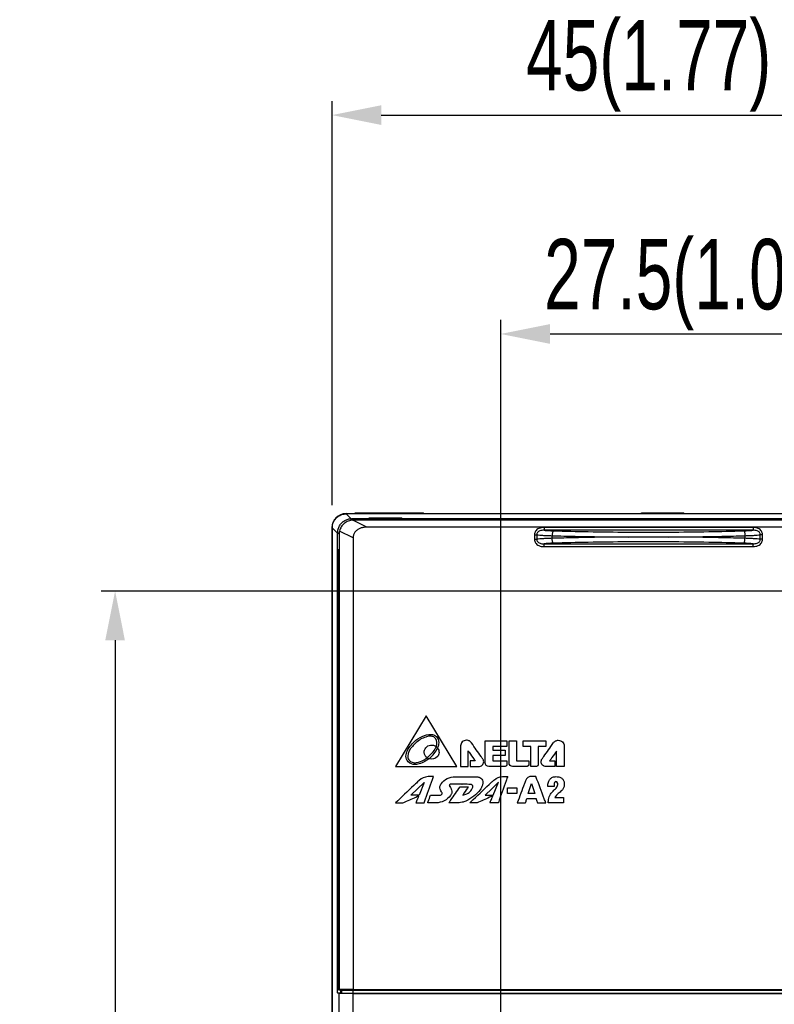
# Model space of a CAD drawing. Header units: millimetres. Extents: x -630 to -92, y 209 to 969.
# Tile 16 of 25: x -570 to -517, y 639 to 709. Entities that reach past the tile are written whole.
import ezdxf

# ---------------------------------------------------------------- set-up
doc = ezdxf.new("R2010")
doc.units = ezdxf.units.MM
doc.header["$LTSCALE"] = 32.67
doc.header["$PDMODE"] = 3
doc.header["$PDSIZE"] = 0.3125
doc.layers.get('0').update_dxf_attribs({"linetype": 'CONTINUOUS'})
doc.layers.get('Defpoints').update_dxf_attribs({"linetype": 'CONTINUOUS'})
doc.layers.add('02___PRT_ALL_AXES', color=7, linetype='CONTINUOUS')
doc.styles.get("Standard").update_dxf_attribs({"font": 'txt', "width": 0.7})
doc.dimstyles.new('DIMSTYLE_1', dxfattribs={"dimtxt": 5, "dimasz": 0.1875, "dimexe": 0.18, "dimexo": 0.0625, "dimgap": 0.09, "dimtad": 1, "dimdsep": 46, "dimtxsty": 'Standard', "dimblk": '_FILLED', "dimblk1": '_FILLED', "dimblk2": '_FILLED', "dimcen": 0.09, "dimadec": 0, "dimazin": 0, "dimtp": 0.01, "dimtm": 0.01, "dimtfac": 1, "dimtofl": 0, "dimtmove": 0, "dimatfit": 3, "dimldrblk": '_FILLED', "dimfxl": 0, "dimtolj": 1, "dimarcsym": 0})

# ---------------------------------------------------------------- blocks, each defined once
blk = doc.blocks.new('_FILLED')
at = {"color": 0, "linetype": 'ByBlock'}
blk.add_solid([(0, 0), (-1, 0.2), (-1, -0.2)], dxfattribs=at)
blk = doc.blocks.new('*D0')
at = {"color": 0, "linetype": 'Continuous', "lineweight": -2}
for p, q in [((-548.286, 674.186), (-548.286, 702.905)), ((-503.286, 674.186), (-503.286, 702.905)), ((-544.786, 701.905), (-506.786, 701.905))]:
    blk.add_line(p, q, dxfattribs=at)
at = {"layer": 'Defpoints', "color": 0, "linetype": 'Continuous', "lineweight": 0}
for p in [(-503.286, 701.905), (-548.286, 673.186), (-503.286, 673.186)]:
    blk.add_point(p, dxfattribs=at)
at = {"color": 0, "linetype": 'Continuous', "lineweight": -2, "xscale": 3.5, "yscale": 3.5, "zscale": 3.5, "rotation": 180}
blk.add_blockref('_FILLED', (-548.286, 701.905), dxfattribs=at)
at = {"color": 0, "linetype": 'Continuous', "lineweight": -2, "xscale": 3.5, "yscale": 3.5, "zscale": 3.5}
blk.add_blockref('_FILLED', (-503.286, 701.905), dxfattribs=at)
at = {"color": 0, "linetype": 'Continuous', "insert": (-525.776, 705.405), "char_height": 5, "attachment_point": 5}
blk.add_mtext('\\A1;45(1.77)', dxfattribs=at)
blk = doc.blocks.new('*D2')
at = {"color": 0, "linetype": 'Continuous', "lineweight": -2}
for p, q in [((-510.478, 668.086), (-564.708, 668.086)), ((-563.708, 664.586), (-563.708, 509.086)), ((-537.886, 505.586), (-564.708, 505.586))]:
    blk.add_line(p, q, dxfattribs=at)
at = {"layer": 'Defpoints', "color": 0, "linetype": 'Continuous', "lineweight": 0}
for p in [(-509.478, 668.086), (-563.708, 505.586), (-536.886, 505.586)]:
    blk.add_point(p, dxfattribs=at)
at = {"color": 0, "linetype": 'Continuous', "lineweight": -2, "xscale": 3.5, "yscale": 3.5, "zscale": 3.5}
for p, rotation in [((-563.708, 668.086), 90), ((-563.708, 505.586), 270)]:
    blk.add_blockref('_FILLED', p, dxfattribs=dict(at, rotation=rotation))
at = {"color": 0, "linetype": 'Continuous', "insert": (-567.208, 586.836), "char_height": 5, "attachment_point": 5, "rotation": 90}
blk.add_mtext('\\A1;162.5(6.4)', dxfattribs=at)
blk = doc.blocks.new('*D3')
at = {"color": 0, "linetype": 'Continuous', "lineweight": -2}
for p, q in [((-536.286, 507.186), (-536.286, 687.354)), ((-508.786, 669.894), (-508.786, 687.354)), ((-532.786, 686.354), (-512.286, 686.354))]:
    blk.add_line(p, q, dxfattribs=at)
at = {"layer": 'Defpoints', "color": 0, "linetype": 'Continuous', "lineweight": 0}
for p in [(-508.786, 686.354), (-508.786, 668.894), (-536.286, 506.186)]:
    blk.add_point(p, dxfattribs=at)
at = {"color": 0, "linetype": 'Continuous', "lineweight": -2, "xscale": 3.5, "yscale": 3.5, "zscale": 3.5, "rotation": 180}
blk.add_blockref('_FILLED', (-536.286, 686.354), dxfattribs=at)
at = {"color": 0, "linetype": 'Continuous', "lineweight": -2, "xscale": 3.5, "yscale": 3.5, "zscale": 3.5}
blk.add_blockref('_FILLED', (-508.786, 686.354), dxfattribs=at)
at = {"color": 0, "linetype": 'Continuous', "insert": (-522.536, 689.854), "char_height": 5, "attachment_point": 5}
blk.add_mtext('\\A1;27.5(1.08)', dxfattribs=at)

msp = doc.modelspace()

# ---------------------------------------------------------------- linework, layer by layer
at = {"color": 7, "linetype": 'Continuous'}
for p, q in [((-547.286, 673.586), (-504.286, 673.586)), ((-546.922, 673.221), (-547.274, 673.573)), ((-504.299, 673.573), (-547.274, 673.573)), ((-546.781, 673.121), (-546.887, 673.226)), ((-504.686, 673.226), (-546.887, 673.226)), ((-545.818, 672.621), (-546.814, 673.12)), ((-504.792, 673.121), (-546.781, 673.121)), ((-546.186, 673.586), (-546.186, 673.636)), ((-546.186, 673.636), (-541.786, 673.636)), ((-545.661, 673.269), (-545.676, 673.226)), ((-545.661, 673.269), (-545.661, 673.226)), ((-543.312, 673.269), (-545.661, 673.269)), ((-544.836, 673.586), (-544.836, 673.636)), ((-543.312, 673.269), (-543.312, 673.226)), ((-543.297, 673.226), (-543.312, 673.269)), ((-541.786, 673.586), (-541.786, 673.636)), ((-548.286, 511.786), (-548.286, 672.586)), ((-548.273, 672.573), (-548.273, 511.786)), ((-547.894, 672.194), (-548.273, 672.573)), ((-505.755, 672.621), (-545.818, 672.621)), ((-533.215, 672.606), (-533.215, 672.407)), ((-518.358, 672.606), (-533.215, 672.606)), ((-518.358, 672.407), (-533.215, 672.407)), ((-518.358, 672.606), (-518.358, 672.407)), ((-547.894, 639.824), (-547.894, 672.194)), ((-547.886, 671.026), (-547.886, 672.226)), ((-547.781, 672.121), (-547.886, 672.226)), ((-547.781, 672.121), (-547.781, 639.766)), ((-546.781, 671.865), (-547.753, 672.352)), ((-546.781, 671.865), (-546.781, 639.774)), ((-533.893, 672.087), (-533.893, 671.766)), ((-533.893, 672.087), (-533.73, 672.087)), ((-533.893, 671.766), (-533.73, 671.766)), ((-533.73, 672.087), (-533.73, 671.766)), ((-532.641, 671.832), (-532.641, 672.02)), ((-518.932, 672.02), (-518.932, 671.832)), ((-517.843, 671.766), (-517.843, 672.087)), ((-517.68, 672.087), (-517.843, 672.087)), ((-517.68, 671.766), (-517.843, 671.766)), ((-517.68, 671.766), (-517.68, 672.087)), ((-547.834, 671.026), (-547.886, 671.026)), ((-533.215, 671.246), (-533.215, 671.445)), ((-533.215, 671.445), (-518.358, 671.445)), ((-533.215, 671.246), (-518.358, 671.246)), ((-518.358, 671.246), (-518.358, 671.445)), ((-547.821, 670.526), (-547.821, 639.752)), ((-541.582, 659.226), (-543.781, 655.621)), ((-539.402, 655.621), (-541.582, 659.226)), ((-543.781, 655.621), (-539.402, 655.621)), ((-542.209, 654.039), (-541.739, 654.493)), ((-541.739, 654.493), (-542.097, 653.587)), ((-536.463, 654.494), (-536.93, 654.041)), ((-536.821, 653.59), (-536.463, 654.494)), ((-534.334, 653.691), (-534.105, 654.419)), ((-534.105, 654.419), (-533.875, 653.691)), ((-542.679, 653.585), (-542.209, 654.039)), ((-542.209, 653.587), (-542.679, 653.585)), ((-542.097, 653.587), (-542.209, 653.587)), ((-536.93, 654.041), (-537.399, 653.59)), ((-537.399, 653.59), (-536.821, 653.59)), ((-535.802, 653.691), (-535.802, 654.103)), ((-535.802, 654.103), (-535.152, 654.103)), ((-535.152, 653.691), (-535.802, 653.691)), ((-535.152, 654.103), (-535.152, 653.691)), ((-533.875, 653.691), (-534.334, 653.691)), ((-547.894, 639.824), (-547.821, 639.824)), ((-547.788, 639.492), (-547.886, 639.524)), ((-547.886, 639.524), (-547.686, 639.524)), ((-547.821, 639.752), (-547.781, 639.766)), ((-547.821, 639.752), (-545.586, 639.752)), ((-547.788, 512.271), (-547.788, 639.492)), ((-546.789, 639.483), (-547.788, 639.492)), ((-546.781, 639.774), (-547.781, 639.766)), ((-547.591, 639.493), (-547.686, 639.524)), ((-547.591, 639.718), (-547.643, 639.752)), ((-547.591, 639.493), (-547.591, 639.718)), ((-547.591, 639.718), (-546.791, 639.704)), ((-546.791, 639.486), (-547.591, 639.493)), ((-546.791, 639.486), (-546.791, 639.704)), ((-504.782, 639.704), (-546.791, 639.704)), ((-546.781, 639.774), (-504.792, 639.774)), ((-543.386, 639.752), (-508.186, 639.752)), ((-504.782, 639.486), (-546.791, 639.486)), ((-546.789, 512.271), (-546.789, 639.483)), ((-546.789, 639.483), (-504.784, 639.483))]:
    msp.add_line(p, q, dxfattribs=at)
msp.add_arc((-547.286, 672.586), 1, 90, 180, dxfattribs=at)
for points, start_tangent, end_tangent in [([(-548.273, 672.573), (-548.225, 672.882), (-548.082, 673.161), (-547.862, 673.382), (-547.582, 673.524), (-547.274, 673.573)], (0, 1), (1, 0)), ([(-547.886, 672.226), (-547.853, 672.482), (-547.752, 672.727), (-547.594, 672.933), (-547.387, 673.092), (-547.143, 673.193), (-546.887, 673.226)], (0, 1), (1, 0)), ([(-546.814, 673.12), (-546.976, 673.101), (-547.131, 673.056), (-547.278, 672.986), (-547.412, 672.893), (-547.529, 672.78), (-547.627, 672.649), (-547.703, 672.504), (-547.753, 672.352)], (-0.999393, -0.034826), (-0.238344, -0.971181)), ([(-546.814, 673.12), (-546.803, 673.12), (-546.792, 673.121), (-546.781, 673.121)], (0.999393, 0.034826), (1, 0)), ([(-545.818, 672.621), (-546.085, 672.597), (-546.317, 672.528), (-546.506, 672.42), (-546.654, 672.269), (-546.751, 672.076), (-546.781, 671.865)], (-1, 0), (0, -1)), ([(-533.215, 672.606), (-533.409, 672.588), (-533.58, 672.534), (-533.717, 672.448), (-533.815, 672.34), (-533.873, 672.217), (-533.893, 672.087)], (-1, -0.00004), (-0.000338, -1)), ([(-533.215, 672.407), (-533.372, 672.399), (-533.503, 672.368), (-533.605, 672.315), (-533.676, 672.247), (-533.717, 672.17), (-533.73, 672.087)], (-0.999741, 0.022746), (0.020983, -0.99978)), ([(-533.215, 672.407), (-533.065, 672.394), (-532.902, 672.383), (-532.728, 672.375), (-532.546, 672.368)], (0.995371, -0.096103), (0.999561, -0.029628)), ([(-519.027, 672.368), (-518.845, 672.375), (-518.671, 672.383), (-518.508, 672.394), (-518.358, 672.407)], (0.999561, 0.029628), (0.995371, 0.096103)), ([(-517.68, 672.087), (-517.7, 672.218), (-517.759, 672.341), (-517.858, 672.45), (-517.996, 672.535), (-518.166, 672.589), (-518.358, 672.606)], (-0.000366, 1), (-1, 0.00001)), ([(-517.843, 672.087), (-517.856, 672.17), (-517.897, 672.248), (-517.969, 672.316), (-518.072, 672.369), (-518.203, 672.4), (-518.358, 672.407)], (0.02097, 0.99978), (-0.999741, -0.022758)), ([(-547.893, 672.227), (-547.894, 672.194)], (-0.033648, -0.999434), (0, -1)), ([(-547.888, 672.299), (-547.893, 672.227)], (-0.105956, -0.994371), (-0.033648, -0.999434)), ([(-547.753, 672.352), (-547.769, 672.275), (-547.778, 672.198), (-547.781, 672.121)], (-0.238344, -0.971181), (0, -1)), ([(-533.893, 671.766), (-533.873, 671.634), (-533.814, 671.511), (-533.715, 671.402), (-533.577, 671.317), (-533.407, 671.263), (-533.215, 671.246)], (0.000366, -1), (1, -0.00001)), ([(-533.73, 672.087), (-533.511, 672.064), (-533.251, 672.045), (-532.958, 672.03), (-532.641, 672.02)], (0.992606, -0.121383), (0.999701, -0.024451)), ([(-532.641, 671.832), (-532.958, 671.822), (-533.251, 671.807), (-533.511, 671.788), (-533.73, 671.766)], (-0.999701, -0.024451), (-0.992606, -0.121382)), ([(-533.73, 671.766), (-533.717, 671.682), (-533.676, 671.604), (-533.604, 671.536), (-533.501, 671.484), (-533.37, 671.452), (-533.215, 671.445)], (-0.02097, -0.99978), (0.999741, 0.022758)), ([(-532.546, 672.368), (-532.58, 672.332), (-532.61, 672.255), (-532.631, 672.146), (-532.641, 672.02)], (-0.938224, -0.346028), (-0.027435, -0.999624)), ([(-532.641, 672.02), (-530.994, 671.978), (-529.184, 671.946), (-527.239, 671.926)], (0.999574, -0.029202), (0.999982, -0.005963)), ([(-527.239, 671.926), (-529.184, 671.907), (-530.994, 671.874), (-532.641, 671.832)], (-0.999982, -0.005969), (-0.999574, -0.029202)), ([(-532.546, 671.484), (-532.58, 671.52), (-532.61, 671.598), (-532.631, 671.706), (-532.641, 671.832)], (-0.938179, 0.346151), (-0.027434, 0.999624)), ([(-532.546, 672.368), (-530.07, 672.309), (-527.256, 672.274), (-524.325, 672.274), (-521.508, 672.309), (-519.027, 672.368)], (0.999561, -0.029612), (0.999561, 0.029612)), ([(-524.335, 671.926), (-525.301, 671.926), (-526.272, 671.926), (-527.239, 671.926)], (-1, -0.000017), (-1, 0.000006)), ([(-524.334, 671.926), (-522.39, 671.945), (-520.58, 671.978), (-518.932, 672.02)], (0.999982, 0.005968), (0.999574, 0.029202)), ([(-518.932, 671.832), (-520.58, 671.874), (-522.39, 671.907), (-524.334, 671.926)], (-0.999574, 0.029202), (-0.999982, 0.005964)), ([(-519.027, 672.368), (-518.993, 672.332), (-518.963, 672.255), (-518.942, 672.146), (-518.932, 672.02)], (0.938179, -0.346151), (0.027434, -0.999624)), ([(-519.027, 671.484), (-518.993, 671.52), (-518.963, 671.598), (-518.942, 671.706), (-518.932, 671.832)], (0.938223, 0.346031), (0.027435, 0.999624)), ([(-518.932, 672.02), (-518.615, 672.03), (-518.322, 672.045), (-518.062, 672.064), (-517.843, 672.087)], (0.999701, 0.024451), (0.992606, 0.121382)), ([(-517.843, 671.766), (-518.062, 671.788), (-518.322, 671.807), (-518.615, 671.822), (-518.932, 671.832)], (-0.992606, 0.121383), (-0.999701, 0.024451)), ([(-518.358, 671.445), (-518.201, 671.453), (-518.07, 671.484), (-517.967, 671.537), (-517.897, 671.605), (-517.856, 671.682), (-517.843, 671.766)], (0.999741, -0.022746), (-0.020983, 0.99978)), ([(-518.358, 671.246), (-518.164, 671.264), (-517.993, 671.318), (-517.856, 671.404), (-517.758, 671.512), (-517.7, 671.635), (-517.68, 671.766)], (1, 0.00004), (0.000338, 1)), ([(-547.834, 671.026), (-547.83, 671.002), (-547.826, 670.93), (-547.824, 670.82), (-547.822, 670.68), (-547.821, 670.526)], (1, 0), (0, -1)), ([(-532.546, 671.484), (-532.728, 671.477), (-532.902, 671.469), (-533.065, 671.458), (-533.215, 671.445)], (-0.999561, -0.029628), (-0.995371, -0.096103)), ([(-519.027, 671.484), (-521.508, 671.543), (-524.325, 671.578), (-527.256, 671.578), (-530.07, 671.543), (-532.546, 671.484)], (-0.999561, 0.029612), (-0.999561, -0.029612)), ([(-518.358, 671.445), (-518.508, 671.458), (-518.671, 671.469), (-518.845, 671.477), (-519.027, 671.484)], (-0.995371, 0.096103), (-0.999561, 0.029628)), ([(-543.024, 656.447, 84.102), (-542.594, 657.227, 84.102), (-542.03, 657.683, 84.102)], (0.149038, 0.988831), (0.869523, 0.493893)), ([(-541.626, 657.711, 84.102), (-542.306, 657.318, 84.102), (-542.576, 657.046, 84.102)], (-0.959476, -0.281789), (-0.624305, -0.781181)), ([(-542.03, 657.683, 84.102), (-541.394, 657.898, 84.102), (-541.071, 657.869, 84.102), (-540.81, 657.678, 84.102)], (0.877439, 0.479689), (0.593736, -0.80466)), ([(-540.913, 657.593, 84.102), (-541.112, 657.743, 84.102), (-541.347, 657.769, 84.102), (-541.626, 657.711, 84.102)], (-0.552998, 0.833183), (-0.934251, -0.356616)), ([(-542.576, 657.046, 84.102), (-542.904, 656.351, 84.102), (-542.837, 656.102, 84.102)], (-0.66307, -0.748557), (0.605759, -0.795648)), ([(-541.533, 656.234, 84.102), (-541.735, 656.607, 84.102), (-541.618, 656.952, 84.102), (-541.296, 657.139, 84.102), (-540.884, 657.037, 84.102)], (-0.757728, 0.65257), (0.822993, -0.568052)), ([(-540.884, 657.037, 84.102), (-540.982, 656.854, 84.102), (-541.533, 656.234, 84.102)], (-0.399715, -0.91664), (-0.798347, -0.602198)), ([(-540.884, 657.037, 84.102), (-540.865, 657.088, 84.102), (-540.913, 657.593, 84.102)], (0.403036, 0.915184), (-0.537208, 0.84345)), ([(-540.78, 656.937, 84.102), (-540.788, 656.948, 84.102), (-540.884, 657.037, 84.102)], (-0.585739, 0.8105), (-0.844671, 0.535286)), ([(-540.81, 657.678, 84.102), (-540.708, 657.193, 84.102), (-540.78, 656.937, 84.102)], (0.602795, -0.797896), (-0.421566, -0.906798)), ([(-538.369, 657.291, 84.102), (-538.519, 657.431, 84.102), (-538.618, 657.471, 84.102), (-538.728, 657.485, 84.102), (-538.891, 657.453, 84.102), (-539.024, 657.367, 84.102), (-539.147, 657.084, 84.102)], (-0.544675, 0.838647), (0, -1)), ([(-539.147, 657.084, 84.102), (-539.147, 657.06, 84.102)], (0, -1), (0, -1)), ([(-539.147, 657.06, 84.102), (-539.147, 656.835, 84.102), (-539.147, 655.621, 84.102)], (0, -1), (0, -1)), ([(-537.563, 656.149, 84.102), (-537.689, 656.328, 84.102), (-538.369, 657.291, 84.102)], (-0.57707, 0.816695), (-0.57707, 0.816695)), ([(-537.4, 657.05, 84.102), (-537.4, 657.112, 84.102), (-537.4, 657.443, 84.102)], (0, 1), (0, 1)), ([(-537.4, 657.443, 84.102), (-537.315, 657.443, 84.102), (-536.854, 657.443, 84.102)], (1, 0), (1, 0)), ([(-537.4, 656.017, 84.102), (-537.4, 656.179, 84.102), (-537.4, 657.05, 84.102)], (0, 1), (0, 1)), ([(-536.854, 657.443, 84.102), (-536.697, 657.443, 84.102), (-535.85, 657.443, 84.102)], (1, 0), (1, 0)), ([(-535.85, 657.05, 84.102), (-536.007, 657.05, 84.102), (-536.854, 657.05, 84.102)], (-1, 0), (-1, 0)), ([(-536.854, 657.05, 84.102), (-536.854, 657.01, 84.102), (-536.854, 656.791, 84.102)], (0, -1), (0, -1)), ([(-535.85, 657.443, 84.102), (-535.85, 657.381, 84.102), (-535.85, 657.05, 84.102)], (0, -1), (0, -1)), ([(-535.702, 657.443, 84.102), (-535.619, 657.443, 84.102), (-535.171, 657.443, 84.102)], (1, 0), (1, 0)), ([(-535.702, 656.017, 84.102), (-535.702, 656.24, 84.102), (-535.702, 657.443, 84.102)], (0, 1), (0, 1)), ([(-535.171, 657.443, 84.102), (-535.171, 657.22, 84.102), (-535.171, 656.017, 84.102)], (0, -1), (0, -1)), ([(-534.699, 657.443, 84.102), (-534.446, 657.443, 84.102), (-533.08, 657.443, 84.102)], (1, 0), (1, 0)), ([(-534.699, 657.05, 84.102), (-534.699, 657.112, 84.102), (-534.699, 657.443, 84.102)], (0, 1), (0, 1)), ([(-534.158, 657.05, 84.102), (-534.242, 657.05, 84.102), (-534.699, 657.05, 84.102)], (-1, 0), (-1, 0)), ([(-534.158, 655.621, 84.102), (-534.158, 655.844, 84.102), (-534.158, 657.05, 84.102)], (0, 1), (0, 1)), ([(-533.08, 657.05, 84.102), (-533.165, 657.05, 84.102), (-533.621, 657.05, 84.102)], (-1, 0), (-1, 0)), ([(-533.621, 657.05, 84.102), (-533.621, 656.847, 84.102), (-533.621, 655.748, 84.102)], (0, -1), (0, -1)), ([(-533.36, 656.149, 84.102), (-533.234, 656.328, 84.102), (-532.554, 657.291, 84.102)], (0.576906, 0.816811), (0.576906, 0.816811)), ([(-533.08, 657.443, 84.102), (-533.08, 657.381, 84.102), (-533.08, 657.05, 84.102)], (0, -1), (0, -1)), ([(-532.554, 657.291, 84.102), (-532.404, 657.431, 84.102), (-532.307, 657.471, 84.102), (-532.199, 657.485, 84.102), (-532.037, 657.453, 84.102), (-531.904, 657.367, 84.102), (-531.781, 657.084, 84.102)], (0.544675, 0.838647), (0, -1)), ([(-531.781, 657.084, 84.102), (-531.781, 657.06, 84.102)], (0, -1), (0, -1)), ([(-531.781, 657.06, 84.102), (-531.781, 656.835, 84.102), (-531.781, 655.621, 84.102)], (0, -1), (0, -1)), ([(-542.512, 655.767, 84.102), (-542.952, 656.048, 84.102), (-543.024, 656.447, 84.102)], (-0.981229, 0.192847), (0.137531, 0.990498)), ([(-540.78, 656.937, 84.102), (-540.68, 656.605, 84.102), (-540.797, 656.32, 84.102), (-541.405, 656.164, 84.102)], (0.572928, -0.819606), (-0.941911, 0.335862)), ([(-541.405, 656.164, 84.102), (-541.341, 656.212, 84.102), (-540.78, 656.937, 84.102)], (0.828253, 0.560354), (0.424395, 0.905477)), ([(-538.605, 655.621, 84.102), (-538.605, 655.793, 84.102), (-538.605, 656.721, 84.102)], (0, 1), (0, 1)), ([(-538.605, 656.721, 84.102), (-538.54, 656.628, 84.102), (-538.187, 656.126, 84.102)], (0.574748, -0.81833), (0.574748, -0.81833)), ([(-536.854, 656.791, 84.102), (-536.718, 656.791, 84.102), (-535.983, 656.791, 84.102)], (1, 0), (1, 0)), ([(-535.983, 656.4, 84.102), (-536.119, 656.4, 84.102), (-536.854, 656.4, 84.102)], (-1, 0), (-1, 0)), ([(-536.854, 656.4, 84.102), (-536.854, 656.34, 84.102), (-536.854, 656.017, 84.102)], (0, -1), (0, -1)), ([(-535.983, 656.791, 84.102), (-535.983, 656.73, 84.102), (-535.983, 656.4, 84.102)], (0, -1), (0, -1)), ([(-532.323, 656.711, 84.102), (-532.388, 656.62, 84.102), (-532.741, 656.126, 84.102)], (-0.581261, -0.813717), (-0.581261, -0.813717)), ([(-532.323, 655.621, 84.102), (-532.323, 655.791, 84.102), (-532.323, 656.711, 84.102)], (0, 1), (0, 1)), ([(-542.837, 656.102, 84.102), (-542.582, 655.916, 84.102), (-542.287, 655.893, 84.102), (-541.745, 656.098, 84.102)], (0.611468, -0.791269), (0.859456, 0.51121)), ([(-541.405, 656.164, 84.102), (-542.202, 655.779, 84.102), (-542.512, 655.767, 84.102)], (-0.795117, -0.606456), (-0.977359, 0.211589)), ([(-541.745, 656.098, 84.102), (-541.651, 656.153, 84.102), (-541.533, 656.234, 84.102)], (0.872362, 0.48886), (0.770427, 0.637528)), ([(-541.533, 656.234, 84.102), (-541.486, 656.203, 84.102), (-541.405, 656.164, 84.102)], (0.803098, -0.595847), (0.939793, -0.341743)), ([(-539.147, 655.621, 84.102), (-539.062, 655.621, 84.102), (-538.605, 655.621, 84.102)], (1, 0), (1, 0)), ([(-538.261, 656.017, 84.102), (-538.294, 656.017, 84.102), (-538.473, 656.017, 84.102)], (-1, 0), (-1, 0)), ([(-538.473, 656.017, 84.102), (-538.473, 655.955, 84.102), (-538.473, 655.621, 84.102)], (0, -1), (0, -1)), ([(-538.473, 655.621, 84.102), (-538.383, 655.621, 84.102), (-537.897, 655.621, 84.102)], (1, 0), (1, 0)), ([(-538.207, 656.017, 84.102), (-538.261, 656.017, 84.102)], (-1, 0), (-1, 0)), ([(-538.114, 656.017, 84.102), (-538.128, 656.017, 84.102), (-538.207, 656.017, 84.102)], (-1, 0), (-1, 0)), ([(-538.187, 656.126, 84.102), (-538.176, 656.109, 84.102), (-538.114, 656.017, 84.102)], (0.561951, -0.827171), (0.561951, -0.827171)), ([(-537.897, 655.621, 84.102), (-537.858, 655.621, 84.102)], (1, 0), (1, 0)), ([(-537.858, 655.621, 84.102), (-537.607, 655.719, 84.102), (-537.531, 655.826, 84.102), (-537.503, 655.956, 84.102), (-537.52, 656.058, 84.102), (-537.563, 656.149, 84.102)], (1, 0), (-0.520607, 0.853796)), ([(-537.4, 655.867, 84.102), (-537.4, 655.89, 84.102), (-537.4, 656.017, 84.102)], (0, 1), (0, 1)), ([(-537.144, 655.621, 84.102), (-537.4, 655.867, 84.102)], (-1, 0), (0, 1)), ([(-536.854, 655.621, 84.102), (-536.899, 655.621, 84.102), (-537.144, 655.621, 84.102)], (-1, 0), (-1, 0)), ([(-536.854, 656.017, 84.102), (-536.697, 656.017, 84.102), (-535.85, 656.017, 84.102)], (1, 0), (1, 0)), ([(-535.988, 655.621, 84.102), (-536.123, 655.621, 84.102), (-536.854, 655.621, 84.102)], (-1, 0), (-1, 0)), ([(-535.973, 655.621, 84.102), (-535.988, 655.621, 84.102)], (-1, 0), (-1, 0)), ([(-535.85, 655.739, 84.102), (-535.973, 655.621, 84.102)], (0, -1), (-1, 0)), ([(-535.85, 656.017, 84.102), (-535.85, 655.975, 84.102), (-535.85, 655.748, 84.102)], (0, -1), (0, -1)), ([(-535.85, 655.748, 84.102), (-535.85, 655.739, 84.102)], (0, -1), (0, -1)), ([(-535.702, 655.867, 84.102), (-535.702, 655.89, 84.102), (-535.702, 656.017, 84.102)], (0, 1), (0, 1)), ([(-535.447, 655.621, 84.102), (-535.628, 655.692, 84.102), (-535.702, 655.867, 84.102)], (-1, 0), (0, 1)), ([(-535.171, 655.621, 84.102), (-535.214, 655.621, 84.102), (-535.447, 655.621, 84.102)], (-1, 0), (-1, 0)), ([(-535.171, 656.017, 84.102), (-535.034, 656.017, 84.102), (-534.291, 656.017, 84.102)], (1, 0), (1, 0)), ([(-534.418, 655.621, 84.102), (-534.536, 655.621, 84.102), (-535.171, 655.621, 84.102)], (-1, 0), (-1, 0)), ([(-534.291, 655.739, 84.102), (-534.418, 655.621, 84.102)], (0, -1), (-1, 0)), ([(-534.291, 656.017, 84.102), (-534.291, 655.974, 84.102), (-534.291, 655.739, 84.102)], (0, -1), (0, -1)), ([(-533.754, 655.621, 84.102), (-533.817, 655.621, 84.102), (-534.158, 655.621, 84.102)], (-1, 0), (-1, 0)), ([(-533.621, 655.748, 84.102), (-533.754, 655.621, 84.102)], (0, -1), (-1, 0)), ([(-533.071, 655.621, 84.102), (-533.317, 655.719, 84.102), (-533.392, 655.826, 84.102), (-533.42, 655.956, 84.102), (-533.405, 656.058, 84.102), (-533.36, 656.149, 84.102)], (-1, 0), (0.574132, 0.818763)), ([(-533.026, 655.621, 84.102), (-533.071, 655.621, 84.102)], (-1, 0), (-1, 0)), ([(-532.456, 655.621, 84.102), (-532.545, 655.621, 84.102), (-533.026, 655.621, 84.102)], (-1, 0), (-1, 0)), ([(-532.741, 656.126, 84.102), (-532.752, 656.109, 84.102), (-532.815, 656.017, 84.102)], (-0.561951, -0.827171), (-0.561951, -0.827171)), ([(-532.815, 656.017, 84.102), (-532.8, 656.017, 84.102), (-532.721, 656.017, 84.102)], (1, 0), (1, 0)), ([(-532.721, 656.017, 84.102), (-532.667, 656.017, 84.102)], (1, 0), (1, 0)), ([(-532.667, 656.017, 84.102), (-532.634, 656.017, 84.102), (-532.456, 656.017, 84.102)], (1, 0), (1, 0)), ([(-532.456, 656.017, 84.102), (-532.456, 655.955, 84.102), (-532.456, 655.621, 84.102)], (0, -1), (0, -1)), ([(-531.781, 655.621, 84.102), (-531.866, 655.621, 84.102), (-532.323, 655.621, 84.102)], (-1, 0), (-1, 0)), ([(-541.456, 654.899, 84.102), (-541.651, 654.872, 84.102), (-542.209, 654.519, 84.102)], (-0.999893, -0.014611), (-0.732281, -0.681002)), ([(-541.735, 653.032, 84.102), (-541.632, 653.324, 84.102), (-541.073, 654.899, 84.102)], (0.334221, 0.942495), (0.334221, 0.942495)), ([(-541.073, 654.899, 84.102), (-541.133, 654.899, 84.102), (-541.456, 654.899, 84.102)], (-1, 0), (-1, 0)), ([(-540.095, 654.764, 84.102), (-539.537, 654.895, 84.102)], (0.893005, 0.450046), (1, 0)), ([(-539.537, 654.895, 84.102), (-539.403, 654.895, 84.102), (-538.675, 654.895, 84.102)], (1, 0), (1, 0)), ([(-538.675, 654.895, 84.102), (-538.591, 654.895, 84.102), (-538.134, 654.895, 84.102)], (1, 0), (1, 0)), ([(-538.134, 654.895, 84.102), (-538.043, 654.892, 84.102), (-537.82, 654.849, 84.102)], (1, 0), (0.938919, -0.344138)), ([(-536.93, 654.519, 84.102), (-536.741, 654.68, 84.102), (-536.177, 654.901, 84.102)], (0.732002, 0.681303), (0.99938, 0.035207)), ([(-535.799, 654.901, 84.102), (-535.903, 654.609, 84.102), (-536.463, 653.034, 84.102)], (-0.335229, -0.942137), (-0.335229, -0.942137)), ([(-536.177, 654.901, 84.102), (-536.118, 654.901, 84.102), (-535.799, 654.901, 84.102)], (1, 0), (1, 0)), ([(-534.159, 654.902, 84.102), (-534.376, 654.833, 84.102), (-534.517, 654.653, 84.102)], (-1, 0), (-0.351951, -0.936018)), ([(-533.79, 654.902, 84.102), (-533.847, 654.902, 84.102), (-534.159, 654.902, 84.102)], (-1, 0), (-1, 0)), ([(-533.088, 653.032, 84.102), (-533.197, 653.324, 84.102), (-533.79, 654.902, 84.102)], (-0.351379, 0.936233), (-0.351379, 0.936233)), ([(-532.943, 654.202, 84.102), (-532.901, 654.506, 84.102), (-532.787, 654.724, 84.102), (-532.601, 654.854, 84.102), (-532.481, 654.887, 84.102), (-532.343, 654.897, 84.102), (-532.212, 654.888, 84.102), (-532.098, 654.86, 84.102), (-531.919, 654.746, 84.102)], (0.015594, 0.999878), (0.69534, -0.718681)), ([(-542.228, 654.501, 84.102), (-542.471, 654.271, 84.102), (-543.781, 653.032, 84.102)], (-0.726495, -0.687172), (-0.726495, -0.687172)), ([(-542.209, 654.519, 84.102), (-542.228, 654.501, 84.102)], (-0.686624, -0.727013), (-0.782601, -0.622524)), ([(-540.608, 654.017, 84.102), (-540.621, 654.188, 84.102), (-540.513, 654.407, 84.102)], (-0.445921, 0.895073), (0.579524, 0.814955)), ([(-540.513, 654.407, 84.102), (-540.095, 654.764, 84.102)], (0.571393, 0.820677), (0.895495, 0.445072)), ([(-539.933, 654.318, 84.102), (-539.947, 654.284, 84.102)], (-0.571064, -0.820905), (-0.169907, -0.98546)), ([(-539.947, 654.284, 84.102), (-539.933, 654.238, 84.102)], (0, -1), (0.453247, -0.891385)), ([(-539.886, 654.353, 84.102), (-539.933, 654.318, 84.102)], (-0.929578, -0.368626), (-0.594391, -0.804176)), ([(-539.933, 654.238, 84.102), (-539.917, 654.207, 84.102), (-539.826, 654.039, 84.102)], (0.472962, -0.881083), (0.472962, -0.881083)), ([(-539.81, 654.365, 84.102), (-539.886, 654.353, 84.102)], (-1, 0), (-0.92735, -0.374194)), ([(-539.046, 654.365, 84.102), (-539.165, 654.365, 84.102), (-539.81, 654.365, 84.102)], (-1, 0), (-1, 0)), ([(-539.048, 654.363, 84.102), (-539.046, 654.365, 84.102)], (0.786318, 0.617822), (0.786318, 0.617822)), ([(-538.482, 654.343, 84.102), (-538.571, 654.347, 84.102), (-539.048, 654.363, 84.102)], (-0.999377, 0.035301), (-0.999377, 0.035301)), ([(-538.495, 653.034, 84.102), (-538.253, 653.264, 84.102), (-536.948, 654.503, 84.102)], (0.725003, 0.688745), (0.725003, 0.688745)), ([(-538.463, 654.341, 84.102), (-538.482, 654.343, 84.102)], (-0.994692, 0.102899), (-0.994692, 0.102899)), ([(-538.278, 654.234, 84.102), (-538.392, 654.331, 84.102), (-538.463, 654.341, 84.102)], (-0.26869, 0.963227), (-0.99846, 0.05547)), ([(-538.365, 653.967, 84.102), (-538.316, 654.047, 84.102), (-538.278, 654.234, 84.102)], (0.573292, 0.819351), (-0.274075, 0.961708)), ([(-537.82, 654.849, 84.102), (-537.637, 654.716, 84.102)], (0.944304, -0.329076), (0.573144, -0.819454)), ([(-537.573, 654.381, 84.102), (-537.597, 654.282, 84.102), (-537.762, 653.963, 84.102)], (-0.165893, -0.986144), (-0.568618, -0.822601)), ([(-537.637, 654.716, 84.102), (-537.573, 654.381, 84.102)], (0.562393, -0.82687), (-0.165236, -0.986254)), ([(-536.948, 654.503, 84.102), (-536.93, 654.519, 84.102)], (0.828283, 0.560309), (0.727013, 0.686624)), ([(-534.517, 654.653, 84.102), (-534.611, 654.4, 84.102), (-535.121, 653.032, 84.102)], (-0.349279, -0.937019), (-0.349279, -0.937019)), ([(-532.503, 654.202, 84.102), (-532.572, 654.202, 84.102), (-532.943, 654.202, 84.102)], (-1, 0), (-1, 0)), ([(-532.497, 654.306, 84.102), (-532.498, 654.289, 84.102), (-532.503, 654.202, 84.102)], (-0.056202, -0.998419), (-0.056202, -0.998419)), ([(-532.239, 654.344, 84.102), (-532.27, 654.491, 84.102), (-532.309, 654.528, 84.102), (-532.364, 654.541, 84.102), (-532.421, 654.528, 84.102), (-532.459, 654.487, 84.102), (-532.497, 654.306, 84.102)], (0, 1), (-0.078861, -0.996886)), ([(-532.351, 654.087, 84.102), (-532.239, 654.344, 84.102)], (0.655277, 0.755389), (0, 1)), ([(-531.919, 654.746, 84.102), (-531.811, 654.573, 84.102), (-531.784, 654.466, 84.102), (-531.775, 654.347, 84.102), (-531.783, 654.239, 84.102), (-531.806, 654.139, 84.102), (-531.9, 653.965, 84.102)], (0.702701, -0.711485), (-0.622506, -0.782615)), ([(-543.258, 653.032, 84.102), (-543.094, 653.105, 84.102), (-542.209, 653.5, 84.102)], (0.913291, 0.407307), (0.913291, 0.407307)), ([(-542.209, 653.5, 84.102), (-542.195, 653.505, 84.102), (-542.121, 653.537, 84.102)], (0.918865, 0.394572), (0.918865, 0.394572)), ([(-542.121, 653.537, 84.102), (-542.135, 653.505, 84.102), (-542.209, 653.33, 84.102)], (-0.390865, -0.920448), (-0.390865, -0.920448)), ([(-541.48, 653.038, 84.102), (-541.449, 653.123, 84.102), (-541.281, 653.585, 84.102)], (0.341933, 0.939724), (0.341933, 0.939724)), ([(-541.281, 653.585, 84.102), (-541.176, 653.585, 84.102), (-540.611, 653.583, 84.102)], (0.999996, -0.002826), (0.999996, -0.002826)), ([(-540.611, 653.583, 84.102), (-540.529, 653.597, 84.102)], (0.997925, -0.064382), (0.908381, 0.418144)), ([(-540.45, 653.721, 84.102), (-540.474, 653.767, 84.102), (-540.608, 654.017, 84.102)], (-0.472023, 0.881586), (-0.472023, 0.881586)), ([(-540.529, 653.597, 84.102), (-540.469, 653.649, 84.102)], (0.897012, 0.442006), (0.551928, 0.833892)), ([(-540.469, 653.649, 84.102), (-540.451, 653.689, 84.102)], (0.565528, 0.824729), (0.259129, 0.965843)), ([(-540.451, 653.689, 84.102), (-540.45, 653.721, 84.102)], (0.284088, 0.958798), (-0.285477, 0.958386)), ([(-539.868, 653.555, 84.102), (-540.31, 653.177, 84.102)], (-0.572154, -0.820146), (-0.894763, -0.446541)), ([(-539.975, 653.038, 84.102), (-539.852, 653.214, 84.102), (-539.187, 654.165, 84.102)], (0.573067, 0.819508), (0.573067, 0.819508)), ([(-539.759, 653.786, 84.102), (-539.772, 653.735, 84.102), (-539.868, 653.555, 84.102)], (-0.176149, -0.984363), (-0.578196, -0.815898)), ([(-539.826, 654.039, 84.102), (-539.791, 653.965, 84.102), (-539.759, 653.786, 84.102)], (0.477415, -0.878678), (-0.149729, -0.988727)), ([(-539.187, 654.165, 84.102), (-539.094, 654.165, 84.102), (-538.592, 654.165, 84.102)], (1, 0), (1, 0)), ([(-538.592, 654.165, 84.102), (-538.655, 654.075, 84.102), (-538.992, 653.591, 84.102)], (-0.571757, -0.820423), (-0.571757, -0.820423)), ([(-538.992, 653.591, 84.102), (-538.711, 653.673, 84.102), (-538.608, 653.732, 84.102)], (0.990085, 0.140467), (0.83743, 0.546544)), ([(-538.204, 653.505, 84.102), (-538.775, 653.165, 84.102)], (-0.785269, -0.619155), (-0.919634, -0.392777)), ([(-538.608, 653.732, 84.102), (-538.365, 653.967, 84.102)], (0.841473, 0.540299), (0.572653, 0.819798)), ([(-537.762, 653.963, 84.102), (-538.204, 653.505, 84.102)], (-0.569436, -0.822036), (-0.784348, -0.620321)), ([(-536.93, 653.503, 84.102), (-537.093, 653.429, 84.102), (-537.974, 653.034, 84.102)], (-0.912366, -0.409376), (-0.912366, -0.409376)), ([(-536.93, 653.339, 84.102), (-536.917, 653.37, 84.102), (-536.845, 653.54, 84.102)], (0.387353, 0.921932), (0.387353, 0.921932)), ([(-536.845, 653.54, 84.102), (-536.859, 653.535, 84.102), (-536.93, 653.503, 84.102)], (-0.913582, -0.406655), (-0.913582, -0.406655)), ([(-532.913, 653.032, 84.102), (-532.907, 653.179, 84.102), (-532.804, 653.56, 84.102)], (0, 1), (0.438055, 0.898948)), ([(-532.804, 653.56, 84.102), (-532.567, 653.874, 84.102)], (0.44132, 0.89735), (0.717445, 0.696616)), ([(-532.567, 653.874, 84.102), (-532.351, 654.087, 84.102)], (0.705384, 0.708825), (0.718875, 0.695139)), ([(-532.209, 653.689, 84.102), (-532.293, 653.617, 84.102), (-532.444, 653.405, 84.102)], (-0.786318, -0.617822), (-0.338102, -0.941109)), ([(-531.9, 653.965, 84.102), (-531.946, 653.915, 84.102), (-532.209, 653.689, 84.102)], (-0.628119, -0.778117), (-0.784969, -0.619535)), ([(-543.781, 653.032, 84.102), (-543.7, 653.032, 84.102), (-543.258, 653.032, 84.102)], (1, 0), (1, 0)), ([(-542.209, 653.33, 84.102), (-542.229, 653.283, 84.102), (-542.337, 653.03, 84.102)], (-0.390225, -0.92072), (-0.390225, -0.92072)), ([(-542.337, 653.03, 84.102), (-542.317, 653.03, 84.102), (-542.209, 653.032, 84.102)], (0.999869, 0.016214), (0.999869, 0.016214)), ([(-542.209, 653.032, 84.102), (-542.135, 653.032, 84.102), (-541.735, 653.032, 84.102)], (1, 0), (1, 0)), ([(-540.891, 653.038, 84.102), (-540.983, 653.038, 84.102), (-541.48, 653.038, 84.102)], (-1, 0), (-1, 0)), ([(-540.31, 653.177, 84.102), (-540.891, 653.038, 84.102)], (-0.888265, -0.459331), (-1, 0)), ([(-539.46, 653.038, 84.102), (-539.54, 653.038, 84.102), (-539.975, 653.038, 84.102)], (-1, 0), (-1, 0)), ([(-539.042, 653.078, 84.102), (-539.46, 653.038, 84.102)], (-0.972116, -0.234502), (-0.999859, 0.016793)), ([(-538.775, 653.165, 84.102), (-539.042, 653.078, 84.102)], (-0.918211, -0.396091), (-0.971447, -0.237257)), ([(-537.974, 653.034, 84.102), (-538.056, 653.034, 84.102), (-538.495, 653.034, 84.102)], (-1, 0), (-1, 0)), ([(-537.061, 653.034, 84.102), (-537.04, 653.082, 84.102), (-536.93, 653.339, 84.102)], (0.394045, 0.919091), (0.394045, 0.919091)), ([(-536.93, 653.034, 84.102), (-536.951, 653.034, 84.102), (-537.061, 653.034, 84.102)], (-1, 0), (-1, 0)), ([(-536.463, 653.034, 84.102), (-536.536, 653.034, 84.102), (-536.93, 653.034, 84.102)], (-1, 0), (-1, 0)), ([(-535.121, 653.032, 84.102), (-535.029, 653.032, 84.102), (-534.532, 653.032, 84.102)], (1, 0), (1, 0)), ([(-534.532, 653.032, 84.102), (-534.516, 653.08, 84.102), (-534.431, 653.34, 84.102)], (0.312085, 0.950054), (0.312085, 0.950054)), ([(-534.431, 653.34, 84.102), (-534.329, 653.34, 84.102), (-533.779, 653.34, 84.102)], (1, 0), (1, 0)), ([(-533.779, 653.34, 84.102), (-533.763, 653.292, 84.102), (-533.678, 653.032, 84.102)], (0.311126, -0.950369), (0.311126, -0.950369)), ([(-533.678, 653.032, 84.102), (-533.585, 653.032, 84.102), (-533.088, 653.032, 84.102)], (1, 0), (1, 0)), ([(-531.832, 653.032, 84.102), (-532.001, 653.032, 84.102), (-532.913, 653.032, 84.102)], (-1, 0), (-1, 0)), ([(-532.444, 653.405, 84.102), (-532.348, 653.405, 84.102), (-531.832, 653.405, 84.102)], (1, 0), (1, 0)), ([(-531.832, 653.405, 84.102), (-531.832, 653.346, 84.102), (-531.832, 653.032, 84.102)], (0, -1), (0, -1)), ([(-547.886, 639.524), (-547.889, 639.548), (-547.891, 639.613), (-547.893, 639.711), (-547.894, 639.824)], (-0.948703, 0.31617), (0, 1)), ([(-547.693, 639.711), (-547.691, 639.613), (-547.689, 639.548), (-547.686, 639.524)], (-0.011838, -0.99993), (0.948703, -0.31617)), ([(-547.693, 639.752), (-547.693, 639.711)], (0.007826, -0.999969), (-0.011838, -0.99993))]:
    msp.add_spline(points, degree=3, dxfattribs=dict(at, start_tangent=start_tangent, end_tangent=end_tangent))
at = {"layer": '02___PRT_ALL_AXES', "color": 7, "linetype": 'Continuous'}
for p, q in [((-546.636, 673.586), (-546.636, 673.636)), ((-546.636, 673.636), (-546.095, 673.636)), ((-526.286, 673.586), (-526.286, 673.636)), ((-526.286, 673.636), (-523.286, 673.636)), ((-523.286, 673.586), (-523.286, 673.636))]:
    msp.add_line(p, q, dxfattribs=at)

# ---------------------------------------------------------------- dimensions: what is measured, and where the dimension line sits
at = {"color": 7, "linetype": 'Continuous'}
for base, p1, p2, text, picture, middle in [((-503.286, 701.905), (-548.286, 673.186), (-503.286, 673.186), '<>(1.77)', '*D0', (-525.776, 701.905)), ((-508.786, 686.354), (-536.286, 506.186), (-508.786, 668.894), '<>(1.08)', '*D3', (-522.536, 686.354))]:
    dim = msp.add_linear_dim(base=base, p1=p1, p2=p2, text=text, dimstyle='DIMSTYLE_1', override={"dimasz": 3.5, "dimexe": 1, "dimexo": 1, "dimgap": 1}, dxfattribs=at)
    dim.commit()
    dim.dimension.update_dxf_attribs({"geometry": picture, "text_midpoint": middle, "dimtype": 160})
dim = msp.add_linear_dim(base=(-563.708, 505.586), p1=(-509.478, 668.086), p2=(-536.886, 505.586), angle=270, text='<>(6.4)', dimstyle='DIMSTYLE_1', override={"dimasz": 3.5, "dimexe": 1, "dimexo": 1, "dimgap": 1}, dxfattribs=at)
dim.commit()
dim.dimension.update_dxf_attribs({"geometry": '*D2', "text_midpoint": (-563.708, 586.836), "dimtype": 160})

doc.saveas('drawing.dxf')
